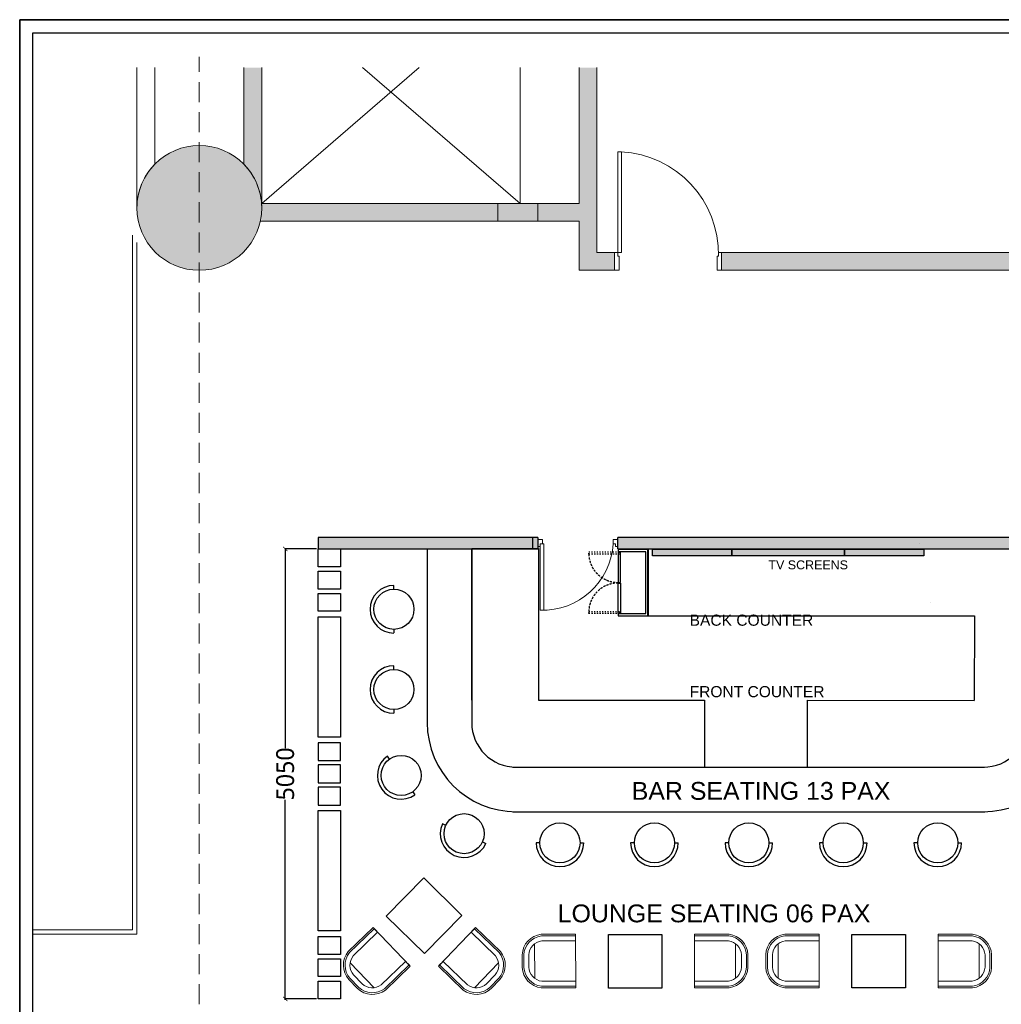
# Model space of a CAD drawing. Header units: millimetres. Extents: x 502444 to 745500, y -417645 to -375189.
# Tile 44 of 208: x 599075 to 610091, y -386239 to -375189. Entities that reach past the tile are written whole.
import ezdxf

# ---------------------------------------------------------------- set-up
doc = ezdxf.new("R2010")
doc.units = ezdxf.units.MM
for name, pattern in [('ACAD_ISO03W100', [30, 12, -18]), ('DASHED', [0.75, 0.5, -0.25]), ('DASHED2', [0.375, 0.25, -0.125])]:
    doc.linetypes.add(name, pattern=pattern)
doc.layers.get('Defpoints').update_dxf_attribs({"color": 251})
for name, color, linetype, lineweight in [('0FM-WS-TEXT', 7, 'Continuous', 25), ('A-DOOR', 31, 'Continuous', 9), ('A-FLOR', 192, 'Continuous', 9), ('A-FLOR-HRAL', 11, 'Continuous', 9), ('A-WALL', 113, 'Continuous', 9), ('A-WALL-PATT', 111, 'Continuous', 9), ('furniture', 7, 'Continuous', 20), ('G-ANNO-DIMS', 111, 'Continuous', 9), ('G-ANNO-TEXT', 231, 'Continuous', 9), ('S-COLS', 52, 'Continuous', 9), ('Text', 7, 'Continuous', 25), ('Wall New', 1, 'Continuous', 50)]:
    doc.layers.add(name, color=color, linetype=linetype, lineweight=lineweight)
doc.layers.add('DIMENSIONS', color=7, linetype='Continuous', lineweight=25, true_color=0xcc0000)
doc.layers.add('DOOR', color=7, linetype='Continuous', lineweight=13, true_color=0xcc9900)
doc.styles.add('Arial_B_4', font='arialbd.ttf', dxfattribs={"height": 800})
doc.styles.add('RS75', font='@Malgun Gothic', dxfattribs={"height": 75})
doc.dimstyles.new('DIM', dxfattribs={"dimtxt": 100, "dimasz": 50, "dimexe": 0, "dimexo": 20, "dimgap": 0, "dimtad": 0, "dimdec": 0, "dimrnd": 5, "dimzin": 0, "dimdsep": 46, "dimtxsty": 'Standard', "dimblk": 'OBLIQUE', "dimcen": 0, "dimdle": 10, "dimadec": 4, "dimazin": 0, "dimtfac": 1, "dimtdec": 0, "dimtofl": 0, "dimtmove": 1, "dimatfit": 3, "dimfxl": 1, "dimtolj": 1, "dimtzin": 0, "dimarcsym": 0})

# ---------------------------------------------------------------- blocks, each defined once
blk = doc.blocks.new('dfg')
at = {"layer": 'furniture', "color": 9, "true_color": 0xc7c8ca}
blk.add_line((263, 625), (-263, 625), dxfattribs=at)
blk.add_lwpolyline([(-97, 815), (97, 815, -0.366073), (408, 526), (408, 0), (-408, 0), (-408, 526, -0.366073), (-97, 815)], format="xyb", dxfattribs=at)
for points in [[(97, 815), (-97, 815, 0.366073), (-408, 526), (-408, 0), (-383, 0), (-383, 523, -0.366073), (-96, 790), (96, 790, -0.366073), (383, 523), (383, 0), (408, 0), (408, 526, 0.366073)], [(96, 790), (-96, 790, 0.366073), (-383, 523), (-383, 0), (-308, 0), (-308, 518, -0.358868), (-94, 715), (94, 715, -0.358868), (308, 518), (308, 0), (383, 0), (383, 523, 0.366073)]]:
    blk.add_lwpolyline(points, format="xyb", close=True, dxfattribs=at)
blk = doc.blocks.new('HFHFHF')
at = {"layer": '0FM-WS-TEXT', "color": 252, "true_color": 0x939598}
for p, q in [((618931, -145173), (618889, -145173)), ((619381, -145173), (619422, -145173))]:
    blk.add_line(p, q, dxfattribs=at)
blk.add_circle((619156, -145173), 225, dxfattribs=at)
blk.add_arc((619156, -145173), 267, 180.0122, 0, dxfattribs=at)
blk = doc.blocks.new('sheet format horizontal')
at = {"layer": 'Text'}
for points in [[(66770.91, -4572.61), (66770.91, -3464.93), (65208.79, -3464.93), (65208.79, -4572.61)], [(66770.91, -4572.61), (65208.79, -4572.61), (65208.79, -3464.93), (66770.91, -3464.93)], [(65217.44, -3473.58), (66762.26, -3473.58), (66762.26, -4563.96), (65217.44, -4563.96)]]:
    blk.add_lwpolyline(points, close=True, dxfattribs=at)
blk = doc.blocks.new('acm_Single Swing Door_FR-2Hr_FD 01 - FD_1200 X 2400_Type 10-17312283-L1 - FFL - MEZZANINE LEVEL_EXTN')
at = {"layer": 'A-DOOR'}
for p, q in [((-515, 100), (-465, 100)), ((-515, -100), (-515, 100)), ((-465, 100), (-465, -60)), ((635, 100), (685, 100)), ((635, -60), (635, 100)), ((685, 100), (685, -100)), ((-480, -100), (-515, -100)), ((-480, -60), (-480, -100)), ((-465, -60), (-480, -60)), ((650, -100), (610, -100)), ((610, -100), (610, -1230)), ((650, -60), (635, -60)), ((650, -100), (650, -60)), ((650, -100), (650, -1230)), ((685, -100), (650, -100)), ((650, -1230), (610, -1230))]:
    blk.add_line(p, q, dxfattribs=at)
blk.add_arc((672, -80), 1152, 179.0246, 266.9188, dxfattribs=at)
blk = doc.blocks.new('Top Rail Type - Top Rail_Internal_-V251-L1 - FFL - MEZZANINE LEVEL_EXTN')
at = {"layer": 'A-FLOR-HRAL', "color": 8}
for p, q in [((680929, 61291), (680929, 53495)), ((680979, 61207), (680979, 53445)), ((680929, 53495), (679810, 53495)), ((680979, 53445), (679810, 53445))]:
    blk.add_line(p, q, dxfattribs=at)
blk = doc.blocks.new('_ArchTick')
at = {"color": 0, "linetype": 'ByBlock', "const_width": 0.15}
blk.add_lwpolyline([(-0.5, -0.5), (0.5, 0.5)], dxfattribs=at)
blk = doc.blocks.new('*D73')
at = {"layer": 'Defpoints', "color": 0, "lineweight": 25, "ltscale": 250, "transparency": 16777216}
for p in [(602424, -381128, 0), (602055, -386178), (602424, -386178, 0)]:
    blk.add_point(p, dxfattribs=at)
at = {"layer": 'DIMENSIONS', "color": 0, "lineweight": -2, "ltscale": 250, "transparency": 16777216}
for p, q in [((602055, -381118), (602055, -383363)), ((602404, -381128), (602055, -381128)), ((602055, -386188), (602055, -383942)), ((602404, -386178), (602055, -386178))]:
    blk.add_line(p, q, dxfattribs=at)
at = {"layer": 'DIMENSIONS', "color": 0, "lineweight": -2, "ltscale": 250, "transparency": 16777216, "xscale": 50, "yscale": 50, "zscale": 50}
for p, rotation in [((602055, -381128), 90), ((602055, -386178), 270)]:
    blk.add_blockref('_ArchTick', p, dxfattribs=dict(at, rotation=rotation))
at = {"layer": 'DIMENSIONS', "color": 0, "ltscale": 250, "transparency": 16777216, "insert": (602055, -383653), "char_height": 75, "attachment_point": 5, "rotation": 90, "style": 'RS75'}
blk.add_mtext('\\A1;{\\H2.6667x;5050}', dxfattribs=at)
blk = doc.blocks.new('DOOR SPA')
at = {"ltscale": 50}
blk.add_line((-230.9, -543.2), (-230.9, -542.3), dxfattribs=at)
at = {"layer": 'DOOR'}
blk.add_lwpolyline([(462.7, -543.3), (498.4, -543.3), (498.4, 119.4), (462.7, 119.3)], close=True, dxfattribs=at)
for points in [[(-278, -586.1), (-278, -515.4), (-254.4, -515.4), (-254.4, -543.2), (-230.9, -543.2), (-230.9, -586.1), (-278, -586.1)], [(522, -586.1), (522, -515.4), (498.5, -515.4), (498.4, -543.3), (474.9, -543.3), (474.9, -586.1), (522, -586.1)]]:
    blk.add_lwpolyline(points, dxfattribs=at)
at = {"layer": 'DOOR', "lineweight": 0}
blk.add_arc((475.8, -588.5), 708.2, 88.17045, 176.33134, dxfattribs=at)

msp = doc.modelspace()

# ---------------------------------------------------------------- hatches: boundary and pattern name
at = {"layer": '0FM-WS-TEXT'}
h = msp.add_hatch(color=256, dxfattribs=at)
h.dxf.hatch_style = 1
h.paths.add_polyline_path([(604888.77112, -381000.88698), (602423.47793, -381000.88698), (602423.47793, -381127.88698), (604888.77112, -381127.88698)])
at = {"layer": '0FM-WS-TEXT', "linetype": 'DASHED2', "lineweight": 25}
h = msp.add_hatch(color=256, dxfattribs=at)
h.dxf.hatch_style = 1
h.paths.add_polyline_path([(624797.33602, -381000.88698), (605788.88562, -381000.88698), (605788.91207, -381127.88698), (624797.36246, -381127.88698)])
at = {"layer": '0FM-WS-TEXT', "true_color": 0x636466}
h = msp.add_hatch(color=251, dxfattribs=at)
h.dxf.hatch_style = 1
h.paths.add_polyline_path([(607066.30326, -381128.99791), (606174.97188, -381129.41449), (606174.97188, -381207.01409), (607066.30326, -381207.01409)])
h.paths.add_polyline_path([(608329.23893, -381128.98921), (607066.30326, -381128.98921), (607066.30326, -381207.01409), (608329.23893, -381207.01409)])
h.paths.add_polyline_path([(609220.57188, -381128.98921), (608329.23893, -381128.98921), (608329.21249, -381207.01409), (609220.54543, -381207.01409)])
at = {"layer": 'A-WALL-PATT'}
for points in [[(601790.91863, -375726.07546), (601590.91863, -375726.07546), (601590.91863, -376810.92131), (601648.91976, -376878.14735), (601697.94444, -376952.17474), (601737.20391, -377031.81245), (601766.06656, -377115.77923), (601784.068, -377202.72416), (601790.91863, -377291.2484)], [(605551.59297, -375726.07546), (605351.59297, -375726.07546), (605351.59297, -378000.88698), (605551.59297, -378000.88698)]]:
    msp.add_hatch(color=256, dxfattribs=at).paths.add_polyline_path(points)
h = msp.add_hatch(color=256, dxfattribs=at)
h.paths.add_polyline_path([(604440.98499, -377450.88698), (604440.98499, -377250.88698), (601790.91863, -377250.88698), (601790.91863, -377450.88698), (602398.89419, -377450.88698)], flags=0)
h.paths.add_polyline_path([(605351.59297, -377450.88698), (605351.59297, -377250.88698), (604890.98499, -377250.88698), (604890.98499, -377450.88698)], flags=0)
h = msp.add_hatch(color=256, dxfattribs=at)
h.paths.add_polyline_path([(611890.98499, -378000.88698), (612290.98499, -378000.88698), (612290.98499, -377800.88698), (611890.98499, -377800.88698)], flags=0)
h.paths.add_polyline_path([(610690.98499, -378000.88698), (610690.98499, -377800.88698), (606951.59297, -377800.88698), (606951.59297, -378000.88698), (608048.86763, -378000.88698)], flags=0)
h.paths.add_polyline_path([(605551.59297, -378000.88698), (605751.59297, -378000.88698), (605751.59297, -377800.88698), (605551.59297, -377800.88698)], flags=0)
at = {"layer": 'S-COLS', "lineweight": 5}
for points in [[(601090.98499, -378000.88698), (601182.35332, -377994.89838), (601272.15832, -377977.03506), (601358.86339, -377947.60265), (601440.98499, -377907.10476), (601517.11799, -377856.23432), (601585.95974, -377795.86172), (601646.33233, -377727.01998), (601697.20277, -377650.88698), (601737.70066, -377568.76538), (601767.13307, -377482.06031), (601784.99639, -377392.25531), (601790.98499, -377300.88698), (601784.99639, -377209.51864), (601767.13307, -377119.71365), (601737.70066, -377033.00857), (601697.20277, -376950.88698), (601646.33233, -376874.75398), (601585.95974, -376805.91223), (601517.11799, -376745.53964), (601440.98499, -376694.66919), (601358.86339, -376654.1713), (601272.15832, -376624.7389), (601182.35332, -376606.87557), (601090.98499, -376600.88698), (600986.40083, -376609.50437), (600909.81166, -376624.7389), (600823.10659, -376654.1713), (600740.98499, -376694.66919), (600664.85199, -376745.53964), (600596.01024, -376805.91223), (600535.63765, -376874.75398), (600484.76721, -376950.88698), (600444.26932, -377033.00857), (600414.83691, -377119.71365), (600396.97359, -377209.51864), (600390.98499, -377300.88698), (600396.97359, -377392.25531), (600414.83691, -377482.06031), (600444.26932, -377568.76538), (600484.76721, -377650.88698), (600535.63765, -377727.01998), (600596.01024, -377795.86172), (600664.85199, -377856.23432), (600740.98499, -377907.10476), (600823.10659, -377947.60265), (600909.81166, -377977.03506), (600999.61665, -377994.89838)], [(604440.98499, -377450.88698), (604890.98499, -377450.88698), (604890.98499, -377250.88698), (604440.98499, -377250.88698)]]:
    msp.add_hatch(color=251, dxfattribs=at).paths.add_polyline_path(points, flags=0)

# ---------------------------------------------------------------- linework, layer by layer
at = {"color": 250, "lineweight": 9}
for p, q in [((603559.74046, -375726.07546, 0), (601790.91863, -377250.88698, 0)), ((602922.16315, -375726.07546, 0), (604690.98499, -377250.88698, 0)), ((604690.98499, -375726.07546, 0), (604690.98499, -377250.88698, 0))]:
    msp.add_line(p, q, dxfattribs=at)
msp.add_line((604607.46575, -384077.78881, 0), (609906.54609, -384077.78881, 0))
at = {"elevation": 0}
for points in [[(604888.77112, -381000.88698), (602423.47793, -381000.88698), (602423.50437, -381127.88698)], [(610388.85982, -381000.88698), (605788.89884, -381000.88698)], [(609173.49162, -381064.4444), (609173.49192, -381063.33347)], [(605788.89884, -381127.88698), (610889.16922, -381127.88698)]]:
    msp.add_lwpolyline(points, dxfattribs=at)
msp.add_lwpolyline([(602355.84294, -381124.87421), (602355.84294, -381124.87421)], close=True, dxfattribs=at)
at = {"layer": '0FM-WS-TEXT'}
for p, q in [((604830.91938, -381000.88698, 0), (604830.91938, -381127.88698, 0)), ((604888.77112, -381000.88698, 0), (604888.77112, -381127.88698, 0)), ((605788.89884, -381127.88698, 0), (605788.89884, -381000.88698, 0)), ((602423.50437, -381127.88698, 0), (604888.77112, -381127.88698, 0))]:
    msp.add_line(p, q, dxfattribs=at)
at = {"layer": '0FM-WS-TEXT', "color": 251, "true_color": 0x636466}
for p, q in [((603648.03447, -381127.78031, 0), (603648.03447, -383077.78031, 0)), ((604148.03447, -381124.00365, 0), (604148.03447, -383077.78031, 0)), ((609788.67506, -381127.88698, 0), (609788.67506, -381127.88698, 0)), ((609294.80676, -381729.19012, 0), (609294.80676, -381729.19012, 0)), ((609788.16452, -381877.89145, 0), (609787.51768, -382828.11977, 0)), ((604897.8941, -382824.79132, 0), (606761.45386, -382826.05987, 0)), ((606761.45386, -382824.79132, 0), (606761.45386, -383577.78881, 0)), ((607911.45031, -382826.8427, 0), (607911.44984, -383577.78881, 0)), ((607911.45031, -382826.8427, 0), (609787.51768, -382828.11977, 0)), ((604607.46575, -383577.78881, 0), (609901.33633, -383577.78881, 0))]:
    msp.add_line(p, q, dxfattribs=at)
at = {"layer": '0FM-WS-TEXT', "lineweight": 30, "elevation": 0}
for points in [[(602673.47793, -381127.88698), (602673.47793, -381327.88698), (602423.50437, -381327.88698), (602423.50437, -381127.88698)], [(602673.47793, -381377.88698), (602673.47793, -381577.88698), (602423.50437, -381577.88698), (602423.50437, -381377.88698)], [(602673.47793, -381627.88698), (602673.47793, -381827.88698), (602423.50437, -381827.88698), (602423.50437, -381627.88698)], [(602423.50437, -383240.38698), (602423.50437, -381890.38698), (602673.47793, -381890.38698), (602673.47793, -383240.38698)], [(602673.47793, -383502.88698), (602673.47793, -383302.88698), (602423.50437, -383302.88698), (602423.50437, -383502.88698)], [(602673.47793, -383752.88698), (602673.47793, -383552.88698), (602423.50437, -383552.88698), (602423.50437, -383752.88698)], [(602673.47793, -384002.88698), (602673.47793, -383802.88698), (602423.50437, -383802.88698), (602423.50437, -384002.88698)], [(602423.50437, -385415.38698), (602423.50437, -384065.38698), (602673.47793, -384065.38698), (602673.47793, -385415.38698)], [(602673.47793, -385477.88698), (602673.47793, -385677.88698), (602423.50437, -385677.88698), (602423.50437, -385477.88698)], [(602673.47793, -385727.88698), (602673.47793, -385927.88698), (602423.50437, -385927.88698), (602423.50437, -385727.88698)], [(602673.47793, -385977.88698), (602673.47793, -386177.88698), (602423.50437, -386177.88698), (602423.50437, -385977.88698)]]:
    msp.add_lwpolyline(points, close=True, dxfattribs=at)
at = {"layer": '0FM-WS-TEXT', "color": 251, "true_color": 0x636466, "elevation": 0}
for points in [[(604148.03447, -382824.79132), (604147.8941, -382824.79132), (604147.67473, -381124.00365), (604897.67473, -381124.00365), (604897.8941, -382824.79132)], [(605792.3894, -381853.88698), (605792.3894, -381878.88698), (606124.97188, -381878.88698), (606124.97188, -381136.0063), (605792.3894, -381136.0063), (605792.3894, -381161.0063)], [(605792.3894, -381853.88698), (606099.97188, -381853.88698), (606099.97188, -381161.0063), (605792.3894, -381161.0063)], [(609598.77794, -381128.88698), (606128.89898, -381128.88698), (606128.89898, -381878.88698), (609788.67506, -381877.89132)]]:
    msp.add_lwpolyline(points, dxfattribs=at)
at = {"layer": '0FM-WS-TEXT', "color": 251, "linetype": 'ACAD_ISO03W100', "lineweight": 25, "true_color": 0x636466, "elevation": 0}
for points in [[(605461.44906, -381161.0063), (605804.8894, -381161.0063), (605804.8894, -381186.0063), (605461.44906, -381186.0063)], [(605461.44906, -381828.88698), (605804.8894, -381828.88698), (605804.8894, -381853.88698), (605461.44906, -381853.88698)]]:
    msp.add_lwpolyline(points, close=True, dxfattribs=at)
at = {"layer": '0FM-WS-TEXT', "color": 251, "lineweight": 25, "true_color": 0x636466, "elevation": 0}
msp.add_lwpolyline([(605817.3894, -381504.44664), (605817.3894, -381161.0063), (605792.3894, -381161.0063), (605792.3894, -381504.44664)], close=True, dxfattribs=at)
at = {"layer": '0FM-WS-TEXT', "elevation": 0}
for points in [[(606174.97188, -381128.88698), (607066.30326, -381128.88698), (607066.30326, -381207.01223), (606174.97188, -381207.01223)], [(607066.27682, -381128.88698), (608329.21249, -381128.88698), (608329.21249, -381207.01223), (607066.27682, -381207.01223)], [(608329.21249, -381128.88698), (609220.54543, -381128.88698), (609220.54543, -381207.01223), (608329.21249, -381207.01223)]]:
    msp.add_lwpolyline(points, close=True, dxfattribs=at)
at = {"layer": '0FM-WS-TEXT', "color": 251, "true_color": 0x636466, "elevation": 0}
for points in [[(605817.3894, -381510.44664), (605817.3894, -381853.88698), (605792.3894, -381853.88698), (605792.3894, -381510.44664)], [(604036.78293, -385240.78406), (603615.98808, -385668.4892), (603188.28293, -385247.69435), (603609.07778, -384819.9892)], [(606281.04805, -385456.56796), (606281.04805, -386056.56796), (605681.04805, -386056.56796), (605681.04805, -385456.56796)], [(609014.46326, -385453.732), (609014.46326, -386053.732), (608414.46326, -386053.732), (608414.46326, -385453.732)]]:
    msp.add_lwpolyline(points, close=True, dxfattribs=at)
at = {"layer": '0FM-WS-TEXT', "color": 251, "linetype": 'DASHED', "lineweight": 25, "ltscale": 50, "true_color": 0x636466}
for centre, start, end in [((605789.24366, -381176.53018, 0), 181.65588587, 270.549627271), ((605789.24366, -381838.3631, 0), 89.450372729, 178.344114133)]:
    msp.add_arc(centre, 327.93154, start, end, dxfattribs=at)
at = {"layer": '0FM-WS-TEXT', "color": 251, "true_color": 0x636466}
for centre, radius, start, end in [((604648.03447, -383077.78881, 0), 1000, 180, 270), ((604648.03447, -383077.78881, 0), 500, 180, 270), ((609888.76057, -383077.94699, 0), 500, 270, 0), ((609888.76057, -383077.94699, 0), 1000, 270, 0)]:
    msp.add_arc(centre, radius, start, end, dxfattribs=at)
at = {"layer": 'A-FLOR'}
msp.add_line((601790.91863, -377450.88698, 0), (601773.33383, -377450.88698, 0), dxfattribs=at)
at = {"layer": 'A-WALL', "color": 130, "lineweight": 18}
for p, q in [((600390.98499, -375726.07546, 0), (600390.98499, -377300.88698, 0)), ((600590.98499, -376810.98903, 0), (600590.98499, -375726.07546, 0)), ((601590.91863, -375726.07546, 0), (601590.91863, -376810.92131, 0)), ((601790.91863, -377250.88698, 0), (601790.91863, -375726.07546, 0)), ((605351.59297, -375726.07546, 0), (605351.59297, -377250.88698, 0)), ((605551.59297, -377800.88698, 0), (605551.59297, -375726.07546, 0)), ((604440.98499, -377250.88698, 0), (601790.91863, -377250.88698, 0)), ((604440.98499, -377450.88698, 0), (604440.98499, -377250.88698, 0)), ((605351.59297, -377250.88698, 0), (604890.98499, -377250.88698, 0)), ((604890.98499, -377250.88698, 0), (604890.98499, -377450.88698, 0)), ((601790.91863, -377450.88698, 0), (604440.98499, -377450.88698, 0)), ((604890.98499, -377450.88698, 0), (605351.59297, -377450.88698, 0)), ((605351.59297, -377450.88698, 0), (605351.59297, -378000.88698, 0)), ((605751.59297, -377800.88698, 0), (605551.59297, -377800.88698, 0)), ((605751.59297, -378000.88698, 0), (605751.59297, -377800.88698, 0)), ((610490.98499, -377800.88698, 0), (606951.59297, -377800.88698, 0)), ((606951.59297, -377800.88698, 0), (606951.59297, -378000.88698, 0)), ((605351.59297, -378000.88698, 0), (605751.59297, -378000.88698, 0)), ((606951.59297, -378000.88698, 0), (610690.98499, -378000.88698, 0))]:
    msp.add_line(p, q, dxfattribs=at)
msp.add_arc((601090.98499, -377300.88698, 0), 700, 135.584691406, 180, dxfattribs=at)
at = {"layer": 'A-WALL'}
msp.add_arc((601090.98499, -377300.88698, 0), 700, 0.788953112, 44.423069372, dxfattribs=at)
at = {"layer": 'G-ANNO-DIMS', "linetype": 'DASHED', "ltscale": 450}
msp.add_line((601090.98499, -390963.09051, 0), (601090.98499, -375604.20429, 0), dxfattribs=at)
at = {"layer": 'S-COLS', "color": 250}
for p, q in [((604890.98499, -377250.88698, 0), (604440.98499, -377250.88698, 0)), ((604440.98499, -377250.88698, 0), (604440.98499, -377450.88698, 0)), ((604890.98499, -377450.88698, 0), (604890.98499, -377250.88698, 0)), ((604440.98499, -377450.88698, 0), (604890.98499, -377450.88698, 0))]:
    msp.add_line(p, q, dxfattribs=at)
for start, end in [(0, 180), (180, 0)]:
    msp.add_arc((601090.98499, -377300.88698, 0), 700, start, end, dxfattribs=at)

# ---------------------------------------------------------------- block references
at = {"layer": '0FM-WS-TEXT', "color": 251, "true_color": 0x636466}
for p, rotation in [((748447.13001, 237350.51248, 0), 270), ((748447.13001, 236450.51248, 0), 270), ((362732.63913, 204998.26718, 0), 305.4284391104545), ((100234.56303, 3731.98085, 0), 335.5917201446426)]:
    msp.add_blockref('HFHFHF', p, dxfattribs=dict(at, rotation=rotation))
for p in [(-14018.23431, -239253.65775, 0), (-12958.41824, -239253.65775, 0), (-11898.60218, -239253.65775, 0), (-10838.78611, -239253.65775, 0), (-9778.97004, -239253.65775, 0)]:
    msp.add_blockref('HFHFHF', p, dxfattribs=at)
for p, xscale, yscale, zscale, rotation in [((603249.03172, -385593.61133, 0), 0.7361963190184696, 0.7361963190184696, 0.7361963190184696, 133.9532112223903), ((603982.94443, -385593.61133, 0), -0.7361963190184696, 0.7361963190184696, 0.7361963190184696, 226.0467887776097), ((605314.21435, -385752.98965, 0), 0.7361963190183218, 0.7361963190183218, 0.7361963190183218, 90.03601402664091), ((606647.878, -385753.46683, 0), 0.7361963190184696, 0.7361963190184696, 0.7361963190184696, 270.059445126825), ((608047.63185, -385753.31286, 0), -0.7361963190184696, 0.7361963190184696, 0.7361963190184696, 89.94055487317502), ((609381.2955, -385752.83568, 0), -0.7361963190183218, 0.7361963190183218, 0.7361963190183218, 269.9639859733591)]:
    msp.add_blockref('dfg', p, dxfattribs=dict(at, xscale=xscale, yscale=yscale, zscale=zscale, rotation=rotation))
at = {"layer": 'A-DOOR', "rotation": 180}
msp.add_blockref('acm_Single Swing Door_FR-2Hr_FD 01 - FD_1200 X 2400_Type 10-17312283-L1 - FFL - MEZZANINE LEVEL_EXTN', (606436.59297, -377900.88698, 0), dxfattribs=at)
at = {"layer": 'A-FLOR-HRAL', "color": 8}
msp.add_blockref('Top Rail Type - Top Rail_Internal_-V251-L1 - FFL - MEZZANINE LEVEL_EXTN', (-80587.95966, -438896.17828, 0), dxfattribs=at)
at = {"layer": 'DOOR', "xscale": 1.125091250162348, "yscale": 1.125091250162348, "zscale": 1.125091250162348, "rotation": 180}
msp.add_blockref('DOOR SPA', (605476.15379, -381681.52433, 0), dxfattribs=at)
at = {"layer": 'Wall New', "color": 5, "true_color": 0x0000ff, "xscale": 16.94267598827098, "yscale": 16.94267598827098, "zscale": 16.94267598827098}
msp.add_blockref('sheet format horizontal', (-505736.32995, -316483.49216, 2803.51127), dxfattribs=at)

# ---------------------------------------------------------------- texts
at = {"layer": 'G-ANNO-TEXT', "color": 7, "attachment_point": 1, "style": 'Arial_B_4'}
for s, insert, char_height, width in [('\\pxqc;{\\fArial|b0|i0|c0|p34;TV SCREENS}', (605428.91526, -381256.87115, 0), 100, 4989.57663), ('{\\fArial|b0|i0|c0|p34;BACK COUNTER}', (606592.94129, -381865.22756, 0), 125, 3074.9844759), ('{\\fArial|b0|i0|c0|p34;FRONT COUNTER}', (606592.94129, -382667.17307, 0), 125, 3074.9844759), ('{\\fArial|b0|i0|c0|p34;BAR SEATING 13 PAX}', (605943.31885, -383743.49383, 0), 200, 3074.9844759), ('\\pxqc;{\\fArial|b0|i0|c0|p34;LOUNGE SEATING 06 PAX}', (604371.97402, -385118.25433, 0), 200, 4989.57663)]:
    msp.add_mtext(s, dxfattribs=dict(at, insert=insert, char_height=char_height, width=width))

# ---------------------------------------------------------------- dimensions: what is measured, and where the dimension line sits
at = {"layer": 'DIMENSIONS', "color": 252, "ltscale": 250, "true_color": 0x939598}
dim = msp.add_aligned_dim(p1=(602423.50437, -381127.88698, 0), p2=(602423.50437, -386177.88698, 0), distance=-368.53091, text='{\\H2.6667x;<>}', dimstyle='DIM', override={"dimtxt": 60, "dimtxsty": 'RS75', "dimblk1": 'ArchTick', "dimblk2": 'ArchTick', "dimsah": 1}, dxfattribs=at)
dim.commit()
dim.dimension.update_dxf_attribs({"geometry": '*D73', "text_midpoint": (602054.97347, -383652.88698)})

doc.saveas('drawing.dxf')
